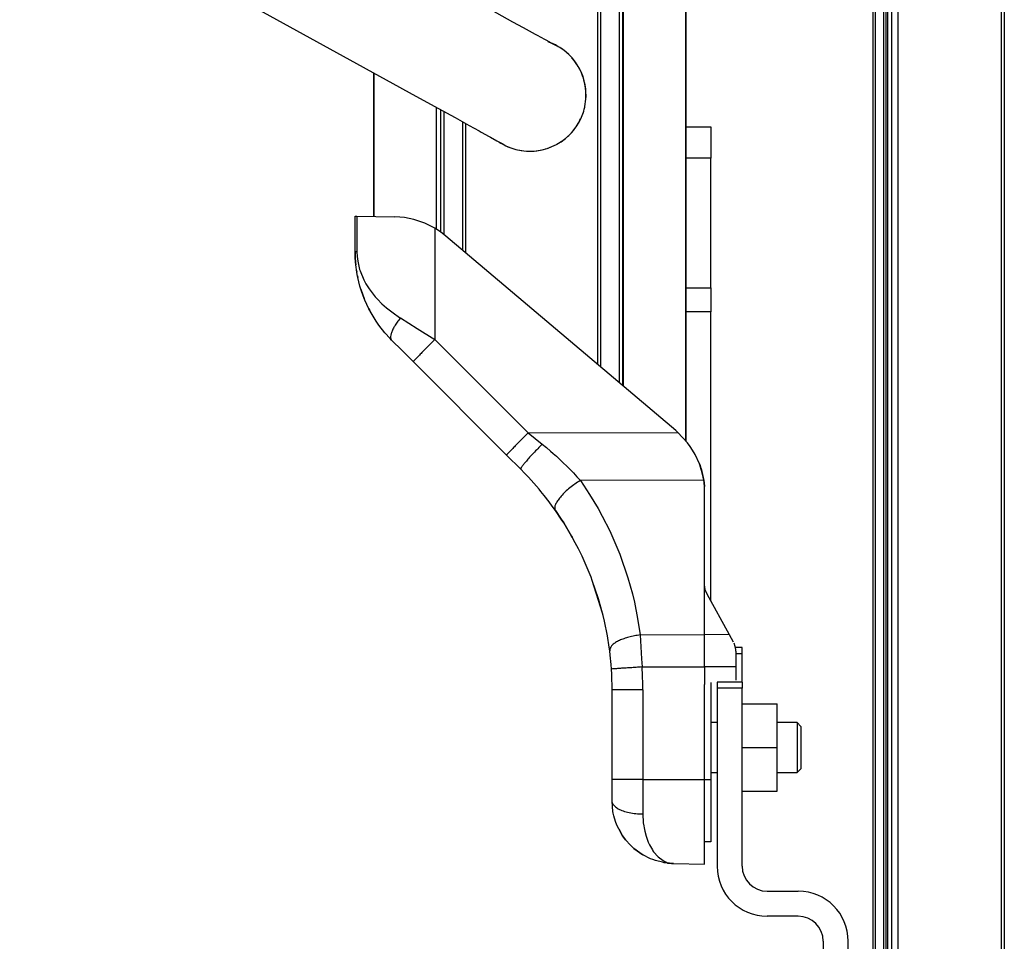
# Model space of a CAD drawing. Header units: millimetres. Extents: x -966 to 629, y -749 to 487.
# Tile 2 of 12: x -966 to -808, y -223 to -75. Entities that reach past the tile are written whole.
import ezdxf

# ---------------------------------------------------------------- set-up
doc = ezdxf.new("R2010")
doc.units = ezdxf.units.MM

# ---------------------------------------------------------------- blocks, each defined once
blk = doc.blocks.new('Diffusor-Rahmen-seitlich_1', base_point=(-826.13, -713.48))
at = {"color": 7, "linetype": 'Continuous'}
for p, q in [((-826.13, -713.48), (-826.13, 159.52)), ((-808.13, 159.52), (-808.13, -713.48))]:
    blk.add_line(p, q, dxfattribs=at)
at = {"color": 1, "linetype": 'Continuous'}
for p, q in [((-825.13, -713.48), (-825.13, 159.52)), ((-808.63, 159.52), (-808.63, -713.48))]:
    blk.add_line(p, q, dxfattribs=at)
blk = doc.blocks.new('Standard-Diffusor-kpl_', base_point=(-826.13, -731.48))
blk.add_blockref('Diffusor-Rahmen-seitlich_1', (-826.13, -713.48))
blk = doc.blocks.new('CFK-Haltebuegel', base_point=(-909.13, -142.89))
at = {"color": 1, "linetype": 'Continuous'}
for p, q in [((-873.3, 166.52), (-873.3, -130.6)), ((-869.3, 166.52), (-869.3, -133.98)), ((-869.13, -134.13), (-869.13, 166.52)), ((-859.13, 166.52), (-859.13, -142.89)), ((-909.13, -106.94), (-909.13, -83.95)), ((-899.12, -89.45), (-899.12, -108.97)), ((-898.42, -89.84), (-898.42, -109.43)), ((-894.42, -92.04), (-894.42, -112.75))]:
    blk.add_line(p, q, dxfattribs=at)
at = {"color": 7, "linetype": 'Continuous'}
for p, q in [((-872.8, 166.52), (-872.8, -131.02)), ((-869.8, 166.52), (-869.8, -133.56)), ((-859.13, -95.57), (-859.13, 166.52)), ((-909.13, -83.95), (-909.13, -106.94)), ((-897.92, -90.11), (-897.92, -109.82)), ((-894.92, -91.76), (-894.92, -112.33))]:
    blk.add_line(p, q, dxfattribs=at)
blk = doc.blocks.new('Gewindebuchse_1', base_point=(-889.03, -96.47))
at = {"color": 7, "linetype": 'Continuous'}
for p, q in [((-880.03, -79.47), (-880.52, -79.26)), ((-879.57, -79.75), (-880.03, -79.47)), ((-878.9, -80.15), (-879.08, -80.04)), ((-877.01, -81.96), (-877.42, -81.51)), ((-876.58, -82.62), (-877.01, -81.96)), ((-875.63, -84.55), (-875.73, -84.25)), ((-875.35, -85.5), (-875.46, -85.11)), ((-875.22, -88.61), (-875.15, -88.12)), ((-875.15, -88.12), (-875.15, -87.15)), ((-875.34, -89.42), (-875.3, -89.18)), ((-876.27, -91.87), (-875.99, -91.27)), ((-876.67, -92.48), (-876.27, -91.87)), ((-878.87, -94.79), (-878.53, -94.5)), ((-878.08, -94.13), (-877.87, -93.95)), ((-889.03, -95.01), (-888.8, -95.17)), ((-888.8, -95.17), (-888.25, -95.45)), ((-887.85, -95.66), (-887.63, -95.77)), ((-881.65, -96.11), (-881.2, -95.99)), ((-881.2, -95.99), (-880.23, -95.58)), ((-879.81, -95.36), (-878.87, -94.79)), ((-885.76, -96.31), (-885.09, -96.43)), ((-885.09, -96.43), (-884.39, -96.45)), ((-882.47, -96.33), (-882.21, -96.26))]:
    blk.add_line(p, q, dxfattribs=at)
for start, end in [(46.1617, 54.5335), (21.0466, 29.4188), (4.3033, 12.6755), (339.1864, 347.5584), (314.0693, 322.4413), (247.0924, 255.4645), (272.2084, 280.5804)]:
    blk.add_arc((-884.13, -87.48), 9, start, end, dxfattribs=at)
blk = doc.blocks.new('Griff-rechts', base_point=(-965.85, -96.48))
at = {"color": 7, "linetype": 'Continuous'}
for p, q in [((-909.23, -11.07), (-939.41, -27.67)), ((-939.41, -27.67), (-946.34, -31.48)), ((-946.34, -31.48), (-950.14, -33.57)), ((-909.13, -31.45), (-910.22, -32.05)), ((-910.22, -32.05), (-934.36, -45.33)), ((-950.14, -33.57), (-952.85, -35.06)), ((-954.69, -36.07), (-955.21, -36.36)), ((-952.85, -35.06), (-954.69, -36.07)), ((-957.2, -37.46), (-958.49, -38.16)), ((-956.78, -37.22), (-957.2, -37.46)), ((-955.21, -36.36), (-956.78, -37.22)), ((-959.8, -38.88), (-960.67, -39.36)), ((-960.26, -39.2), (-959.8, -38.88)), ((-958.78, -38.33), (-959.8, -38.88)), ((-958.49, -38.16), (-958.78, -38.33)), ((-951.21, -40.47), (-952.7, -39.52)), ((-952.7, -39.52), (-952.04, -39.91)), ((-952.04, -39.91), (-951.21, -40.47)), ((-951.21, -40.47), (-951.02, -40.46)), ((-951.02, -40.46), (-949.86, -41.1)), ((-949.86, -41.1), (-949.59, -41.25)), ((-949.59, -41.25), (-948.15, -42.04)), ((-948.15, -42.04), (-947.76, -42.25)), ((-947.76, -42.25), (-945.56, -43.47)), ((-945.56, -43.47), (-943, -44.87)), ((-943, -44.87), (-937.71, -47.79)), ((-934.36, -45.33), (-937.71, -47.17)), ((-937.71, -47.17), (-938.27, -47.48)), ((-937.71, -47.79), (-927.03, -53.66)), ((-961.64, -55.1), (-961.11, -55.36)), ((-927.03, -53.66), (-899.75, -68.66)), ((-961.11, -55.36), (-960.42, -55.7)), ((-960.42, -55.7), (-960.67, -55.6)), ((-960.67, -55.6), (-959.9, -56.01)), ((-959.9, -56.01), (-958.78, -56.63)), ((-958.78, -56.63), (-958.49, -56.8)), ((-958.49, -56.8), (-957.2, -57.5)), ((-957.2, -57.5), (-956.78, -57.74)), ((-956.78, -57.74), (-955.21, -58.6)), ((-955.21, -58.6), (-954.69, -58.89)), ((-954.69, -58.89), (-952.23, -60.24)), ((-952.23, -60.24), (-947.12, -63.05)), ((-947.12, -63.05), (-940.3, -66.8)), ((-940.3, -66.8), (-912.95, -81.85)), ((-899.75, -68.66), (-893.06, -72.35)), ((-893.06, -72.35), (-889.45, -74.34)), ((-889.45, -74.34), (-886.91, -75.74)), ((-886.91, -75.74), (-885.2, -76.67)), ((-885.2, -76.67), (-884.73, -76.94)), ((-884.73, -76.94), (-883.29, -77.72)), ((-883.29, -77.72), (-882.94, -77.92)), ((-882.94, -77.92), (-881.78, -78.55)), ((-881.78, -78.55), (-881.58, -78.67)), ((-881.58, -78.67), (-880.69, -79.15)), ((-880.03, -79.51), (-881.22, -78.96)), ((-880.69, -79.15), (-880.03, -79.51)), ((-879.34, -79.86), (-880.31, -79.38)), ((-912.95, -81.85), (-902.4, -87.65)), ((-902.4, -87.65), (-898.74, -89.66)), ((-898.74, -89.66), (-896.11, -91.11)), ((-896.11, -91.11), (-893.83, -92.36)), ((-893.83, -92.36), (-892.25, -93.23)), ((-892.25, -93.23), (-891.92, -93.41)), ((-891.92, -93.41), (-890.63, -94.13)), ((-890.63, -94.13), (-890.41, -94.24)), ((-890.41, -94.24), (-889.4, -94.81)), ((-889.4, -94.81), (-888.57, -95.27)), ((-888.57, -95.27), (-888, -95.6))]:
    blk.add_line(p, q, dxfattribs=at)
for centre, start, end in [((-956.85, -47.48), 51.1886, 183.3334), ((-956.85, -47.48), 183.3334, 237.8552), ((-884.13, -87.48), 244.522, 57.8552)]:
    blk.add_arc(centre, 9, start, end, dxfattribs=at)
blk = doc.blocks.new('Adapterblech', base_point=(-859.13, -207.08))
at = {"color": 7, "linetype": 'Continuous'}
for p, q in [((-859.13, -92.58), (-855.13, -92.58)), ((-855.13, -92.58), (-855.13, -97.58)), ((-859.13, -95.91), (-859.13, -95.57)), ((-859.13, -97.58), (-859.13, -95.91)), ((-859.13, -118.36), (-859.13, -97.58)), ((-855.13, -118.36), (-855.13, -97.58)), ((-859.13, -122.18), (-859.13, -118.36)), ((-855.13, -118.36), (-855.13, -122.18)), ((-859.13, -142.89), (-859.13, -122.18)), ((-855.13, -168.56), (-855.13, -122.18)), ((-855.13, -181.56), (-855.13, -197.08)), ((-855.13, -197.08), (-855.13, -207.08)), ((-855.13, -207.08), (-856.13, -207.08))]:
    blk.add_line(p, q, dxfattribs=at)
at = {"color": 1, "linetype": 'Continuous'}
for p, q in [((-855.13, -97.58), (-859.13, -97.58)), ((-859.13, -118.36), (-855.13, -118.36)), ((-855.13, -122.18), (-859.13, -122.18)), ((-856.13, -197.08), (-855.13, -197.08))]:
    blk.add_line(p, q, dxfattribs=at)
blk = doc.blocks.new('Kappe_1', base_point=(-912.13, -210.63))
at = {"color": 7, "linetype": 'Continuous'}
for p, q in [((-912.13, -112.58), (-912.13, -106.89)), ((-912.13, -106.89), (-911.83, -106.89)), ((-911.83, -106.89), (-905.76, -107)), ((-904.98, -107.04), (-905.76, -107)), ((-904.19, -107.12), (-904.98, -107.04)), ((-902.72, -107.42), (-904.19, -107.12)), ((-902.56, -107.46), (-902.72, -107.42)), ((-900.93, -108.02), (-902.56, -107.46)), ((-900.33, -108.3), (-900.93, -108.02)), ((-899.36, -108.81), (-900.33, -108.3)), ((-898.45, -109.4), (-899.36, -108.81)), ((-897.6, -110.07), (-898.45, -109.4)), ((-860.74, -141.22), (-897.6, -110.07)), ((-912.11, -113.31), (-912.13, -112.58)), ((-912.13, -112.58), (-912.11, -113.31)), ((-912.1, -113.49), (-912.11, -113.31)), ((-912.11, -113.31), (-912.1, -113.49)), ((-912.06, -114.23), (-912.1, -113.49)), ((-912.1, -113.49), (-912.06, -114.23)), ((-912.01, -114.7), (-912.06, -114.23)), ((-912.06, -114.23), (-912.01, -114.7)), ((-911.86, -115.83), (-912.01, -114.7)), ((-911.89, -115.6), (-911.86, -115.83)), ((-911.79, -116.22), (-911.86, -115.83)), ((-911.7, -116.68), (-911.79, -116.22)), ((-911.75, -116.42), (-911.7, -116.68)), ((-911.34, -118.12), (-911.7, -116.68)), ((-911.22, -118.55), (-911.34, -118.12)), ((-911.05, -119.04), (-911.22, -118.55)), ((-911.22, -118.55), (-911.05, -119.04)), ((-911.22, -118.55), (-910.67, -120.06)), ((-910.88, -119.49), (-911.05, -119.04)), ((-911.05, -119.04), (-910.88, -119.49)), ((-910.67, -120.06), (-910.88, -119.49)), ((-910.88, -119.49), (-910.67, -120.06)), ((-910.55, -120.35), (-910.67, -120.06)), ((-909.91, -121.72), (-910.55, -120.35)), ((-910.07, -121.4), (-909.91, -121.72)), ((-909.57, -122.36), (-909.91, -121.72)), ((-909.91, -121.72), (-909.76, -122.01)), ((-908.77, -123.68), (-909.57, -122.36)), ((-908.32, -124.32), (-908.77, -123.68)), ((-908.32, -124.32), (-908.77, -123.68)), ((-907.35, -125.55), (-908.32, -124.32)), ((-907.35, -125.55), (-908.32, -124.32)), ((-906.53, -126.46), (-907.35, -125.55)), ((-906.27, -126.72), (-906.53, -126.46)), ((-906.4, -126.51), (-906.27, -126.72)), ((-904.58, -128.41), (-906.27, -126.72)), ((-902.81, -130.18), (-904.58, -128.41)), ((-887.86, -145.13), (-902.81, -130.18)), ((-860.57, -141.36), (-860.74, -141.22)), ((-860.4, -141.51), (-860.57, -141.36)), ((-858.86, -143.17), (-860.4, -141.51)), ((-858.43, -143.77), (-858.86, -143.17)), ((-857.79, -144.78), (-858.43, -143.77)), ((-857.65, -145.05), (-857.79, -144.78)), ((-856.97, -146.55), (-857.65, -145.05)), ((-885.6, -147.39), (-887.86, -145.13)), ((-856.78, -147.08), (-856.97, -146.55)), ((-856.97, -146.55), (-856.87, -146.83)), ((-884.97, -148.03), (-885.6, -147.39)), ((-884.37, -148.67), (-884.97, -148.03)), ((-856.87, -146.83), (-856.78, -147.08)), ((-856.52, -147.98), (-856.78, -147.08)), ((-856.78, -147.08), (-856.71, -147.3)), ((-856.71, -147.3), (-856.57, -147.77)), ((-856.57, -147.77), (-856.52, -147.98)), ((-856.28, -149.15), (-856.52, -147.98)), ((-856.52, -147.98), (-856.45, -148.25)), ((-856.45, -148.25), (-856.35, -148.73)), ((-883.48, -149.64), (-884.37, -148.67)), ((-882.64, -150.62), (-883.48, -149.64)), ((-856.35, -148.73), (-856.28, -149.15)), ((-856.22, -149.58), (-856.28, -149.15)), ((-856.28, -149.15), (-856.22, -149.58)), ((-856.17, -150.15), (-856.22, -149.58)), ((-856.22, -149.58), (-856.17, -150.15)), ((-882.35, -150.96), (-882.64, -150.62)), ((-881.82, -151.63), (-882.35, -150.96)), ((-856.13, -151.15), (-856.17, -150.15)), ((-856.13, -165.98), (-856.13, -151.15)), ((-881.03, -152.64), (-881.82, -151.63)), ((-880.53, -153.32), (-881.03, -152.64)), ((-880.04, -154), (-880.53, -153.32)), ((-880.12, -153.82), (-880.04, -154)), ((-879.09, -155.4), (-880.04, -154)), ((-880.04, -154), (-879.09, -155.4)), ((-878.7, -156.01), (-879.09, -155.4)), ((-879.09, -155.4), (-878.7, -156.01)), ((-877.45, -158.1), (-878.7, -156.01)), ((-878.7, -156.01), (-877.45, -158.1)), ((-877.36, -158.26), (-877.45, -158.1)), ((-877.45, -158.1), (-877.36, -158.26)), ((-876.85, -159.18), (-877.36, -158.26)), ((-876.34, -160.17), (-876.85, -159.18)), ((-875.76, -161.34), (-876.34, -160.17)), ((-874.32, -164.71), (-875.76, -161.34)), ((-874.13, -165.22), (-874.32, -164.71)), ((-874.13, -165.22), (-874.32, -164.71)), ((-873.12, -168.18), (-874.13, -165.22)), ((-872.48, -170.48), (-874.13, -165.22)), ((-856.11, -166.26), (-856.13, -165.98)), ((-856.03, -166.73), (-856.11, -166.26)), ((-855.75, -167.44), (-856.03, -166.73)), ((-872.48, -170.48), (-873.12, -168.18)), ((-852.16, -173.91), (-855.75, -167.44)), ((-872.39, -170.84), (-872.48, -170.48)), ((-872.39, -170.84), (-872.48, -170.48)), ((-872.18, -171.72), (-872.39, -170.84)), ((-871.71, -174.1), (-872.18, -171.72)), ((-871.43, -175.88), (-871.71, -174.1)), ((-851.5, -175.1), (-852.16, -173.91)), ((-871.34, -176.49), (-871.43, -175.88)), ((-871.34, -176.25), (-871.34, -176.49)), ((-871.26, -177.19), (-871.34, -176.49)), ((-851.22, -175.8), (-851.42, -175.27)), ((-851.14, -176.27), (-851.22, -175.8)), ((-851.13, -176.55), (-851.14, -176.27)), ((-851.13, -176.55), (-851.13, -179.07)), ((-871.12, -178.65), (-871.26, -177.19)), ((-871.06, -179.4), (-871.12, -178.65)), ((-871.01, -180.24), (-871.06, -179.4)), ((-851.13, -179.07), (-851.13, -181.2)), ((-870.98, -181.08), (-871.01, -180.24)), ((-870.96, -181.91), (-870.98, -181.08)), ((-870.95, -182.75), (-870.96, -181.91)), ((-870.95, -197.08), (-870.95, -182.75)), ((-856.13, -197.08), (-856.13, -181.87)), ((-870.95, -200.55), (-870.95, -197.08)), ((-856.13, -210.63), (-856.13, -197.08)), ((-870.81, -202.22), (-870.95, -200.55)), ((-870.87, -200.92), (-870.95, -200.55)), ((-870.87, -200.92), (-870.95, -200.55)), ((-870.81, -202.22), (-870.95, -200.55)), ((-870.76, -202.5), (-870.81, -202.22)), ((-870.76, -202.5), (-870.81, -202.22)), ((-870.66, -202.92), (-870.76, -202.5)), ((-870.66, -202.92), (-870.76, -202.5)), ((-870.4, -203.82), (-870.66, -202.92)), ((-870.19, -204.38), (-870.4, -203.82)), ((-869.9, -205), (-870.19, -204.38)), ((-869.27, -206.1), (-869.9, -205)), ((-869.9, -205), (-869.27, -206.1)), ((-868.81, -206.73), (-869.27, -206.1)), ((-869.27, -206.1), (-868.81, -206.73)), ((-868.02, -207.62), (-868.81, -206.73)), ((-867.85, -207.78), (-868.02, -207.62)), ((-867.48, -208.12), (-867.85, -207.78)), ((-866.5, -208.86), (-867.48, -208.12)), ((-867.48, -208.12), (-866.05, -209.15)), ((-866.05, -209.15), (-866.5, -208.86)), ((-864.78, -209.79), (-866.05, -209.15)), ((-864.44, -209.92), (-864.78, -209.79)), ((-864.02, -210.06), (-864.44, -209.92)), ((-862.9, -210.35), (-864.02, -210.06)), ((-862.59, -210.41), (-862.9, -210.35)), ((-862.36, -210.45), (-862.59, -210.41)), ((-862.05, -210.49), (-862.36, -210.45)), ((-861.74, -210.51), (-862.05, -210.49)), ((-861.43, -210.53), (-861.74, -210.51)), ((-861.13, -210.54), (-861.43, -210.53)), ((-861.28, -210.54), (-861.13, -210.54)), ((-861.13, -210.54), (-856.13, -210.63))]:
    blk.add_line(p, q, dxfattribs=at)
at = {"color": 1, "linetype": 'Continuous'}
for p, q in [((-911.83, -106.89), (-911.83, -112.58)), ((-899.36, -108.81), (-899.36, -126.64)), ((-911.83, -112.58), (-912.13, -112.58)), ((-911.83, -112.58), (-911.8, -113.36)), ((-911.8, -113.36), (-911.71, -114.1)), ((-911.71, -114.1), (-911.55, -114.87)), ((-911.55, -114.87), (-911.4, -115.42)), ((-911.4, -115.42), (-911.32, -115.66)), ((-911.32, -115.66), (-910.75, -117.06)), ((-910.75, -117.06), (-910.4, -117.7)), ((-910.4, -117.7), (-909.87, -118.54)), ((-909.87, -118.54), (-909.73, -118.74)), ((-909.73, -118.74), (-908.89, -119.8)), ((-908.89, -119.8), (-908.53, -120.2)), ((-908.53, -120.2), (-907.83, -120.91)), ((-907.83, -120.91), (-907.1, -121.55)), ((-907.1, -121.55), (-906.03, -122.39)), ((-906.03, -122.39), (-904.99, -123.1)), ((-904.99, -123.1), (-904.85, -123.19)), ((-904.85, -123.19), (-902.18, -124.87)), ((-902.18, -124.87), (-899.36, -126.64)), ((-899.36, -126.64), (-884.41, -141.59)), ((-884.41, -141.59), (-860.4, -141.51)), ((-884.41, -141.59), (-882.15, -143.4)), ((-882.15, -143.4), (-881.48, -143.94)), ((-881.48, -143.94), (-880.83, -144.5)), ((-880.83, -144.5), (-880.4, -144.87)), ((-880.4, -144.87), (-879.87, -145.34)), ((-879.87, -145.34), (-878.93, -146.21)), ((-878.93, -146.21), (-878.03, -147.09)), ((-878.03, -147.09), (-877.15, -148)), ((-877.15, -148), (-876.59, -148.6)), ((-876.59, -148.6), (-876.04, -149.22)), ((-856.28, -149.15), (-876.04, -149.22)), ((-876.04, -149.22), (-874.56, -151.43)), ((-874.56, -151.43), (-873.19, -153.72)), ((-873.19, -153.72), (-872.53, -154.91)), ((-872.53, -154.91), (-871.33, -157.29)), ((-871.33, -157.29), (-869.74, -161)), ((-869.74, -161), (-868.42, -164.81)), ((-868.42, -164.81), (-867.71, -167.38)), ((-856.13, -173.88), (-856.13, -165.98)), ((-867.71, -167.38), (-867.39, -168.7)), ((-867.39, -168.7), (-866.87, -171.32)), ((-866.87, -171.32), (-866.47, -173.95)), ((-866.47, -173.95), (-856.13, -173.88)), ((-866.47, -173.95), (-866.33, -175.87)), ((-856.13, -179.07), (-856.13, -173.88)), ((-852.16, -173.91), (-856.13, -173.88)), ((-866.33, -175.87), (-866.22, -177.75)), ((-866.22, -177.75), (-866.16, -179.07)), ((-866.16, -179.07), (-856.13, -179.07)), ((-856.13, -179.07), (-856.13, -181.87)), ((-851.13, -179.07), (-856.13, -179.07)), ((-866.04, -182.75), (-870.95, -182.75)), ((-866.04, -182.75), (-866.04, -197.08)), ((-866.04, -197.08), (-870.95, -197.08)), ((-866.04, -197.08), (-866.04, -202.61)), ((-866.04, -197.08), (-856.13, -197.08)), ((-866.04, -202.61), (-865.96, -204.05)), ((-865.96, -204.05), (-865.89, -204.52)), ((-865.89, -204.52), (-865.84, -204.84)), ((-865.84, -204.84), (-865.73, -205.37)), ((-865.73, -205.37), (-865.51, -206.17)), ((-865.51, -206.17), (-865.3, -206.78)), ((-865.3, -206.78), (-865.17, -207.1)), ((-865.17, -207.1), (-864.97, -207.55)), ((-864.97, -207.55), (-864.5, -208.36)), ((-864.5, -208.36), (-864.41, -208.49)), ((-864.41, -208.49), (-864.3, -208.65)), ((-864.3, -208.65), (-863.57, -209.48)), ((-863.57, -209.48), (-862.78, -210.06)), ((-862.78, -210.06), (-862.53, -210.2)), ((-862.53, -210.2), (-862.35, -210.28)), ((-862.35, -210.28), (-862.05, -210.49)), ((-862.05, -210.49), (-861.74, -210.51)), ((-861.74, -210.51), (-861.58, -210.5)), ((-861.58, -210.5), (-861.43, -210.53)), ((-861.43, -210.53), (-861.28, -210.54))]:
    blk.add_line(p, q, dxfattribs=at)
for points in [[(-904.85, -123.19), (-905.38, -123.87), (-905.81, -124.53), (-906.14, -125.15), (-906.35, -125.69), (-906.44, -126.15), (-906.4, -126.51)], [(-899.36, -126.64), (-900.04, -127.33), (-900.7, -127.99), (-901.3, -128.6), (-901.82, -129.13), (-902.25, -129.58), (-902.6, -129.95), (-902.78, -130.15), (-902.81, -130.18)], [(-884.41, -141.59), (-885.1, -142.28), (-885.75, -142.94), (-886.35, -143.54), (-886.87, -144.08), (-887.3, -144.52), (-887.65, -144.9), (-887.84, -145.1), (-887.86, -145.13)], [(-882.15, -143.4), (-882.86, -144.12), (-883.54, -144.83), (-884.16, -145.5), (-884.69, -146.1), (-885.12, -146.6), (-885.42, -147), (-885.56, -147.28), (-885.6, -147.39)], [(-876.04, -149.22), (-876.9, -149.78), (-877.72, -150.4), (-878.47, -151.05), (-879.11, -151.71), (-879.61, -152.34), (-879.96, -152.92), (-880.13, -153.42), (-880.12, -153.82)], [(-866.47, -173.95), (-867.38, -174.09), (-868.26, -174.29), (-869.07, -174.54), (-869.79, -174.83), (-870.4, -175.16), (-870.87, -175.52), (-871.18, -175.89), (-871.34, -176.25)], [(-866.16, -179.07), (-867.12, -179.13), (-868.04, -179.2), (-868.89, -179.25), (-869.63, -179.3), (-870.25, -179.35), (-870.76, -179.38), (-871.03, -179.4), (-871.06, -179.4)], [(-866.04, -182.75), (-866.07, -180.91), (-866.16, -179.07)], [(-870.87, -200.92), (-870.54, -201.37), (-869.97, -201.78), (-869.19, -202.12), (-868.24, -202.39), (-867.17, -202.55), (-866.04, -202.61)]]:
    blk.add_spline(points, degree=3, dxfattribs=at)
blk = doc.blocks.new('CFK-Haltebügel-kpl_', base_point=(-965.85, -210.63))
for name, p in [('CFK-Haltebuegel', (-909.13, -142.89)), ('Griff-rechts', (-965.85, -96.48)), ('Gewindebuchse_1', (-889.03, -96.47)), ('Adapterblech', (-859.13, -207.08)), ('Kappe_1', (-912.13, -210.63))]:
    blk.add_blockref(name, p)
blk = doc.blocks.new('Carbonbügel', base_point=(-965.85, -210.63))
blk.add_blockref('CFK-Haltebügel-kpl_', (-965.85, -210.63))
blk = doc.blocks.new('Seitenprofil__36', base_point=(-829.13, -730.48))
at = {"color": 1, "linetype": 'Continuous'}
for p, q in [((-827.43, -730.48), (-827.43, 178.52)), ((-826.83, 178.52), (-826.83, -730.48)), ((-828.83, 128.2), (-828.83, -680.16))]:
    blk.add_line(p, q, dxfattribs=at)
at = {"color": 7, "linetype": 'Continuous'}
for p, q in [((-827.13, 178.52), (-827.13, -730.48)), ((-829.13, -680.15), (-829.13, 128.19))]:
    blk.add_line(p, q, dxfattribs=at)
blk = doc.blocks.new('Zylinderschraube-DIN912-M8x20-P-P2R_2__38', base_point=(-855.13, -195.98))
at = {"color": 7, "linetype": 'Continuous'}
for p, q in [((-854.13, -187.98), (-855.13, -187.98)), ((-841.33, -187.98), (-844.53, -187.98)), ((-841.33, -187.98), (-841.33, -191.2)), ((-841.33, -187.98), (-840.73, -188.58)), ((-840.73, -188.58), (-840.73, -191.32)), ((-841.33, -191.2), (-841.33, -195.98)), ((-840.73, -191.32), (-840.73, -195.38)), ((-840.73, -195.38), (-841.33, -195.98)), ((-855.13, -195.98), (-854.13, -195.98)), ((-844.53, -195.98), (-841.33, -195.98))]:
    blk.add_line(p, q, dxfattribs=at)
blk = doc.blocks.new('Buegelauge__42', base_point=(-854.13, -318.98))
at = {"color": 7, "linetype": 'Continuous'}
for p, q in [((-850.13, -175.98), (-851.19, -175.98)), ((-850.13, -176.98), (-850.13, -175.98)), ((-850.13, -181.48), (-850.13, -176.98)), ((-850.13, -181.48), (-854.13, -181.48)), ((-854.13, -181.48), (-854.13, -182.48)), ((-854.13, -182.48), (-854.13, -210.98)), ((-850.13, -181.48), (-850.13, -182.48)), ((-850.13, -210.98), (-850.13, -182.48)), ((-846.13, -214.98), (-841.13, -214.98)), ((-841.13, -218.98), (-846.13, -218.98)), ((-837.13, -222.98), (-837.13, -270.06)), ((-833.13, -270.06), (-833.13, -222.98)), ((-837.13, -271.05), (-837.13, -270.06)), ((-837.13, -271.05), (-837.13, -280.84)), ((-833.13, -271.05), (-833.13, -270.06)), ((-837.13, -281.95), (-837.13, -280.84)), ((-837.13, -318.98), (-837.13, -281.95)), ((-833.13, -281.95), (-833.13, -281.11)), ((-833.13, -318.98), (-833.13, -281.95)), ((-837.13, -318.98), (-833.13, -318.98))]:
    blk.add_line(p, q, dxfattribs=at)
at = {"color": 1, "linetype": 'Continuous'}
for p, q in [((-850.13, -176.98), (-851.13, -176.98)), ((-850.13, -182.48), (-854.13, -182.48)), ((-833.13, -270.06), (-837.13, -270.06)), ((-833.13, -271.05), (-837.13, -271.05)), ((-833.13, -280.84), (-837.13, -280.84)), ((-833.13, -281.95), (-837.13, -281.95))]:
    blk.add_line(p, q, dxfattribs=at)
at = {"color": 7, "linetype": 'Continuous'}
for centre, radius, start, end in [((-846.13, -210.98), 8, 180, 270), ((-846.13, -210.98), 4, 180, 270), ((-841.13, -222.98), 8, 360, 90), ((-841.13, -222.98), 4, 0, 90)]:
    blk.add_arc(centre, radius, start, end, dxfattribs=at)
blk = doc.blocks.new('Schweißmutter-DIN929-M8__43', base_point=(-850.13, -198.98))
at = {"color": 7, "linetype": 'Continuous'}
for p, q in [((-850.13, -184.98), (-844.53, -184.98)), ((-844.53, -191.98), (-844.53, -184.98)), ((-850.13, -191.98), (-844.53, -191.98)), ((-844.53, -198.98), (-844.53, -191.98)), ((-850.13, -198.98), (-844.53, -198.98))]:
    blk.add_line(p, q, dxfattribs=at)
blk = doc.blocks.new('Buegelscheibe__44', base_point=(-833.13, -318.48))
at = {"color": 7, "linetype": 'Continuous'}
for p, q in [((-833.13, -233.48), (-831.63, -233.48)), ((-831.63, -233.48), (-831.63, -269.65)), ((-831.63, -269.65), (-831.63, -318.48)), ((-833.13, -271.05), (-833.13, -273.86)), ((-833.13, -273.86), (-833.13, -278.1)), ((-833.13, -278.1), (-833.13, -281.01)), ((-831.63, -318.48), (-833.13, -318.48))]:
    blk.add_line(p, q, dxfattribs=at)
blk = doc.blocks.new('Buegellager-mont___45', base_point=(-854.13, -318.98))
for name, p in [('Buegelauge__42', (-854.13, -318.98)), ('Schweißmutter-DIN929-M8__43', (-850.13, -198.98)), ('Buegelscheibe__44', (-833.13, -318.48))]:
    blk.add_blockref(name, p)
blk = doc.blocks.new('Seitenteil-rechts-kpl___46', base_point=(-903.85, -749.48))
for name, p in [('Seitenprofil__36', (-829.13, -730.48)), ('Buegellager-mont___45', (-854.13, -318.98)), ('Zylinderschraube-DIN912-M8x20-P-P2R_2__38', (-855.13, -195.98))]:
    blk.add_blockref(name, p)
blk = doc.blocks.new('Gehaeuse-kpl___47', base_point=(-903.85, -749.48))
blk.add_blockref('Seitenteil-rechts-kpl___46', (-903.85, -749.48))
blk = doc.blocks.new('Montage-fuer-Funktionstest__48', base_point=(-903.85, -749.48))
blk.add_blockref('Gehaeuse-kpl___47', (-903.85, -749.48))
blk = doc.blocks.new('S360-C__49', base_point=(-965.85, -749.48))
for name, p in [('Carbonbügel', (-965.85, -210.63)), ('Montage-fuer-Funktionstest__48', (-903.85, -749.48)), ('Standard-Diffusor-kpl_', (-826.13, -731.48))]:
    blk.add_blockref(name, p)
blk = doc.blocks.new('VordansA', base_point=(-195, 139))
blk.add_blockref('S360-C__49', (-965.85, -749.48))

msp = doc.modelspace()

# ---------------------------------------------------------------- block references
msp.add_blockref('VordansA', (-195, 139))

doc.saveas('drawing.dxf')
